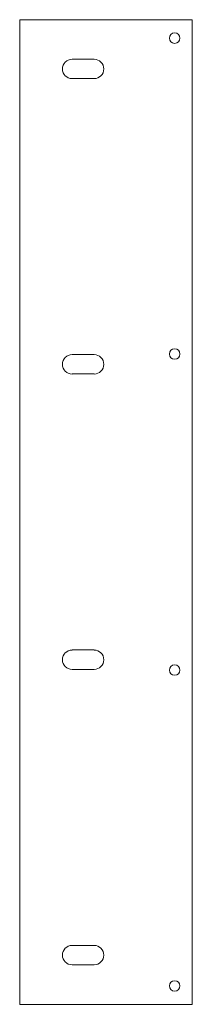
# Model space of a CAD drawing. Header units: inches. Extents: x -0.6 to 1.2, y -2.8 to 7.2.
import ezdxf

# ---------------------------------------------------------------- set-up
doc = ezdxf.new("R2010")
doc.units = ezdxf.units.IN
doc.header["$MEASUREMENT"] = 0

msp = doc.modelspace()

# ---------------------------------------------------------------- linework, layer by layer
at = {"color": 7, "linetype": 'Continuous', "lineweight": 15}
for p, q in [((1.16, 7.225), (-0.59, 7.225)), ((-0.59, 7.225), (-0.59, -2.775)), ((1.16, -2.775), (1.16, 7.225)), ((0.164, 6.824), (-0.059, 6.824)), ((-0.059, 6.627), (0.164, 6.627)), ((0.164, 3.824), (-0.059, 3.824)), ((-0.059, 3.627), (0.164, 3.627)), ((0.164, 0.824), (-0.059, 0.824)), ((-0.059, 0.627), (0.164, 0.627)), ((0.164, -2.176), (-0.059, -2.176)), ((-0.059, -2.373), (0.164, -2.373)), ((-0.59, -2.775), (1.16, -2.775))]:
    msp.add_line(p, q, dxfattribs=at)
for centre, radius in [((0.981, 7.038), 0.0532), ((0.981, 3.83), 0.0533), ((0.981, 0.62), 0.0533), ((0.981, -2.588), 0.0532)]:
    msp.add_circle(centre, radius, dxfattribs=at)
for centre, start, end in [((-0.059, 6.725), 90, 270), ((0.164, 6.725), 270, 90), ((-0.059, 3.725), 90, 270), ((0.164, 3.725), 270, 90), ((-0.059, 0.725), 90, 270), ((0.164, 0.725), 270, 90), ((-0.059, -2.275), 90, 270), ((0.164, -2.275), 270, 90)]:
    msp.add_arc(centre, 0.0984, start, end, dxfattribs=at)

doc.saveas('drawing.dxf')
